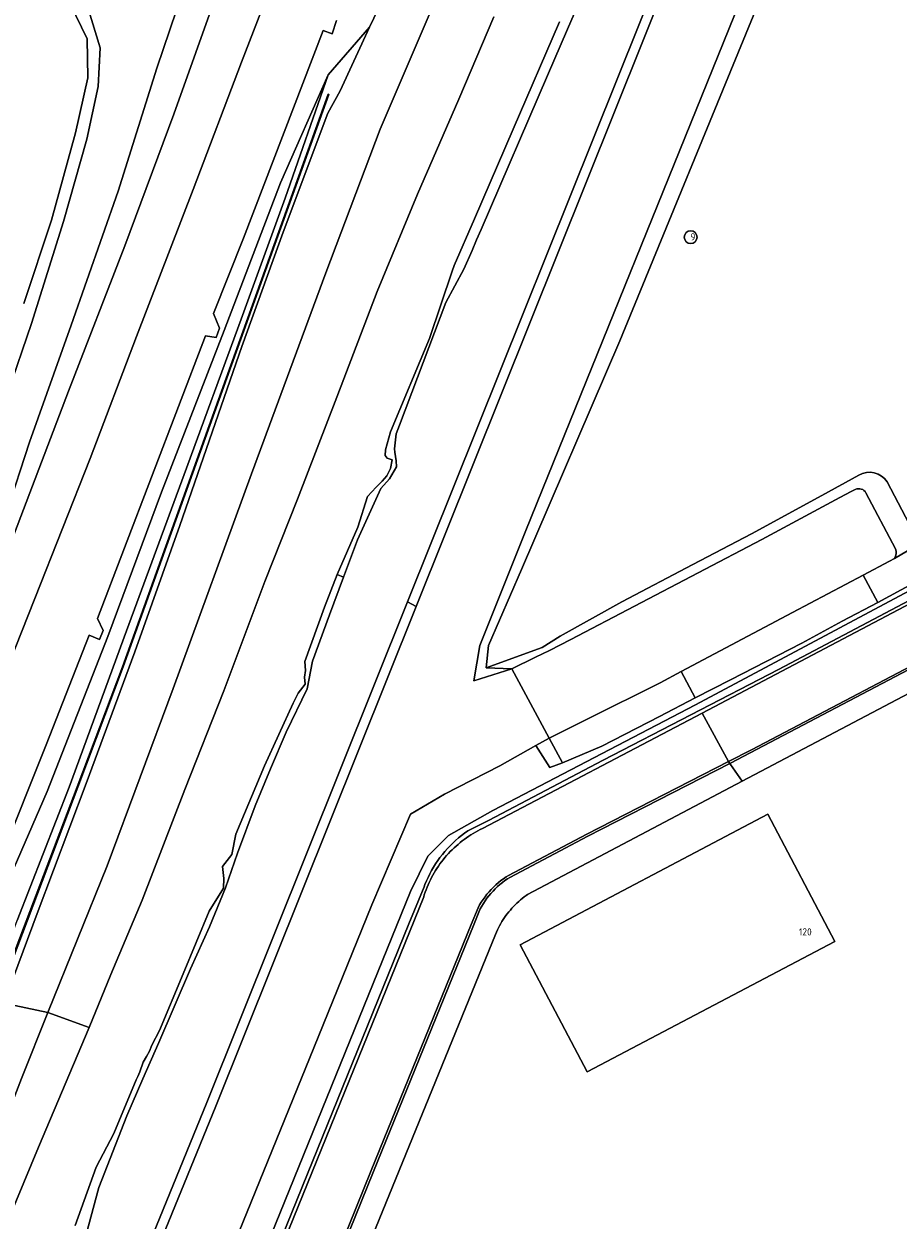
# Model space of a CAD drawing. Header units: metres. Extents: x 80938 to 82288, y 446951 to 448452.
# Tile 6 of 96: x 81278 to 81388, y 447370 to 447520. Entities that reach past the tile are written whole.
import ezdxf
from ezdxf.enums import TextEntityAlignment as Align

# ---------------------------------------------------------------- set-up
doc = ezdxf.new("R2010")
doc.units = ezdxf.units.M
doc.header["$MEASUREMENT"] = 0
for name, color, linetype, lineweight in [('B-WE-GR-GRAS-GV', 253, 'Continuous', 13), ('B-WE-GR-GROENVOORZIENING-GV', 253, 'Continuous', 18), ('B-WE-GW-TALUD_KRUIN-G', 253, 'Continuous', 18), ('B-WE-IE-TERREINAFSCHEIDING_KUNSTMATIG_MUUR-GV', 253, 'Continuous', 18), ('B-WE-OG-BEBOUWING-GV', 253, 'Continuous', 35), ('B-WE-OG-BEBOUWING-T18', 253, 'Continuous', 18), ('B-WE-OG-TERREIN_CULTUURSCHEIDING-GV', 253, 'Continuous', 18), ('B-WE-OG-TERREIN_ERF-GV', 253, 'Continuous', 18), ('B-WE-OG-WATER-GV', 253, 'Continuous', 18), ('B-WE-OG-WATER_SLOOT-GV', 253, 'Continuous', 18), ('B-WE-VH-VERHARDING_ASFALT-GV', 253, 'Continuous', 18), ('B-WE-VH-VERHARDING_BETONSTRAATSTEEN-GV', 253, 'Continuous', 18), ('B-WE-VH-VERHARDING_GESLOTEN-GV', 253, 'Continuous', 18)]:
    doc.layers.add(name, color=color, linetype=linetype, lineweight=lineweight)
doc.styles.add('NLCS-ISO-M500-T18', font='NLCS-ISO.ttf', dxfattribs={"height": 0.9})

msp = doc.modelspace()

# ---------------------------------------------------------------- linework, layer by layer
at = {"layer": 'B-WE-GR-GRAS-GV', "linetype": 'Continuous', "lineweight": 0}
for points in [[(81275.747, 447397.397), (81281.263, 447396.223), (81288.693, 447414.571), (81296.909, 447436.762), (81306.731, 447463.589), (81315.991, 447488.739), (81322.786, 447506.731), (81329.799, 447523.093), (81340.007, 447549.011), (81348.152, 447570.621), (81341.48, 447562.016), (81334.898, 447547.631), (81328.653, 447534.382), (81321.462, 447519.448), (81317.794, 447511.488), (81316.267, 447508.727), (81310.671, 447493.834), (81305.508, 447479.517), (81297.744, 447457.127), (81292.133, 447441.358), (81286.059, 447424.859), (81279.914, 447408.608)], [(81270.959, 447400.421), (81273.797, 447398.156), (81277.433, 447407.749), (81283.928, 447424.424), (81291.103, 447443.967), (81298.314, 447463.523), (81305.427, 447482.949), (81310.945, 447498.099), (81316.299, 447513.516), (81310.355, 447499.986), (81303.29, 447481.512), (81295.462, 447461.296), (81288.774, 447443.252), (81281.158, 447423.878)]]:
    msp.add_lwpolyline(points, close=True, dxfattribs=at)
for points in [[(81351.256, 447530.851), (81346.226, 447519.202), (81343.725, 447513.411), (81335.406, 447494.146), (81334.859, 447492.881), (81334.286, 447491.553), (81333.276, 447489.214), (81331.016, 447485.017), (81327.481, 447475.663), (81325.229, 447469.703), (81324.812, 447468.59), (81324.575, 447466.74), (81324.653, 447466.31), (81324.81, 447465.214), (81324.849, 447464.471), (81323.949, 447462.984), (81322.892, 447461.771), (81319.958, 447455.354), (81318.227, 447450.69), (81316.478, 447445.979), (81314.324, 447440.174), (81313.693, 447436.7), (81311.037, 447431.292), (81309.108, 447426.706), (81307.159, 447422.074), (81304.976, 447416.169), (81303.483, 447411.803), (81301.483, 447406.961), (81299.104, 447401.673), (81295.129, 447392.497), (81293.152, 447387.932), (81291.155, 447383.32), (81287.625, 447374.339), (81285.032, 447364.772)], [(81277.621, 447327.363), (81301.137, 447384.959), (81326.219, 447447.595), (81358.158, 447527.358)], [(81286.274, 447521.914), (81287.787, 447516.896), (81287.538, 447512.035), (81286.141, 447505.443), (81283.215, 447495.177), (81279.23, 447482.394), (81273.273, 447465.061), (81268.167, 447449.838), (81263.568, 447436.252), (81260.153, 447426.392), (81257.158, 447415.798), (81255.051, 447407.824), (81261.871, 447414.661), (81264.218, 447423.935), (81267.871, 447434.025), (81273.19, 447449.881), (81278.961, 447467.573), (81284.184, 447482.181), (81290.057, 447498.976), (81294.886, 447514.359), (81298.964, 447526.436)], [(81298.964, 447526.436), (81294.886, 447514.359), (81290.057, 447498.976), (81284.184, 447482.181), (81278.961, 447467.573), (81273.19, 447449.881), (81267.871, 447434.025), (81264.218, 447423.935), (81261.871, 447414.661), (81268, 447431.326), (81275.957, 447453.216), (81283.857, 447473.935), (81290.889, 447492.1), (81297.009, 447508.582), (81302.508, 447524.035)], [(81329.799, 447523.093), (81322.786, 447506.731), (81315.991, 447488.739), (81306.731, 447463.589), (81296.909, 447436.762), (81288.693, 447414.571), (81281.263, 447396.223), (81286.412, 447394.354), (81289.116, 447400.994), (81293.037, 447410.288), (81298.365, 447424.108), (81303.271, 447436.478), (81308.388, 447450.136), (81312.476, 447460.451), (81317.39, 447473.183), (81322.424, 447486.41), (81327.467, 447498.601), (81332.642, 447510.459), (81336.997, 447520.781)], [(81275.747, 447397.397), (81279.914, 447408.608), (81286.059, 447424.859), (81292.133, 447441.358), (81297.744, 447457.127), (81305.508, 447479.517), (81310.671, 447493.834), (81316.267, 447508.727), (81317.794, 447511.488), (81321.462, 447519.448), (81316.299, 447513.516), (81310.945, 447498.099), (81305.427, 447482.949), (81298.314, 447463.523), (81291.103, 447443.967), (81283.928, 447424.424), (81277.433, 447407.749)], [(81274.778, 447397.774), (81284.914, 447424.447), (81290.59, 447439.482), (81309.546, 447492.304), (81316.302, 447511.071), (81316.396, 447511.037), (81309.64, 447492.27), (81290.684, 447439.448), (81285.008, 447424.411), (81274.872, 447397.738)], [(81271.085, 447370.135), (81274.344, 447378.655), (81277.984, 447387.987), (81281.263, 447396.223), (81275.747, 447397.397), (81270.85, 447385.653), (81261.143, 447362.26)], [(81272.714, 447361.726), (81280.087, 447379.368), (81286.412, 447394.354), (81281.263, 447396.223), (81277.984, 447387.987), (81274.344, 447378.655), (81271.085, 447370.135)]]:
    msp.add_lwpolyline(points, dxfattribs=at)
at = {"layer": 'B-WE-GR-GROENVOORZIENING-GV', "linetype": 'Continuous', "lineweight": 0}
for points in [[(81270.959, 447400.421), (81281.158, 447423.878), (81288.774, 447443.252), (81295.462, 447461.296), (81303.29, 447481.512), (81310.355, 447499.986), (81316.299, 447513.516), (81321.462, 447519.448), (81328.653, 447534.382)], [(81302.508, 447524.035), (81297.009, 447508.582), (81290.889, 447492.1), (81283.857, 447473.935), (81275.957, 447453.216), (81268, 447431.326), (81261.871, 447414.661), (81255.051, 447407.824), (81262.244, 447404.287), (81267.768, 447418.23), (81273.901, 447433.567), (81279.638, 447448.021), (81286.537, 447465.515), (81292.339, 447480.79), (81299.438, 447499.166), (81305.457, 447515.073), (81311.16, 447529.883)], [(81317.363, 447520.301), (81316.79, 447518.655), (81315.656, 447519.07), (81305.727, 447493.098), (81301.964, 447483.65), (81302.704, 447481.812), (81302.294, 447480.645), (81300.987, 447480.881), (81287.453, 447445.505), (81288.157, 447444.02), (81287.71, 447442.902), (81286.444, 447443.412), (81281.035, 447429.728), (81275.335, 447415.424)]]:
    msp.add_lwpolyline(points, dxfattribs=at)
at = {"layer": 'B-WE-GW-TALUD_KRUIN-G', "linetype": 'Continuous', "lineweight": 0}
for points in [[(81341.48, 447562.016), (81334.898, 447547.631), (81328.653, 447534.382), (81321.462, 447519.448), (81317.794, 447511.488), (81316.267, 447508.727), (81310.671, 447493.834), (81305.508, 447479.517), (81297.744, 447457.127), (81292.133, 447441.358), (81286.059, 447424.859), (81279.914, 447408.608), (81275.747, 447397.397)], [(81273.797, 447398.156), (81277.433, 447407.749), (81283.928, 447424.424), (81291.103, 447443.967), (81298.314, 447463.523), (81305.427, 447482.949), (81310.945, 447498.099), (81316.299, 447513.516)]]:
    msp.add_lwpolyline(points, dxfattribs=at)
at = {"layer": 'B-WE-IE-TERREINAFSCHEIDING_KUNSTMATIG_MUUR-GV', "linetype": 'Continuous', "lineweight": 0}
msp.add_lwpolyline([(81274.778, 447397.774), (81274.872, 447397.738), (81285.008, 447424.411), (81290.684, 447439.448), (81309.64, 447492.27), (81316.396, 447511.037), (81316.302, 447511.071), (81309.546, 447492.304), (81290.59, 447439.482), (81284.914, 447424.447)], close=True, dxfattribs=at)
at = {"layer": 'B-WE-OG-BEBOUWING-GV', "linetype": 'Continuous', "lineweight": 0}
for points in [[(81361.606, 447494.003, 1), (81361.606, 447492.403)], [(81361.606, 447492.403, 1), (81361.606, 447494.003)]]:
    msp.add_lwpolyline(points, format="xyb", dxfattribs=at)
msp.add_lwpolyline([(81340.309, 447404.711), (81348.686, 447388.819), (81379.625, 447405.129), (81371.248, 447421.02)], close=True, dxfattribs=at)
at = {"layer": 'B-WE-OG-TERREIN_CULTUURSCHEIDING-GV', "linetype": 'Continuous', "lineweight": 0}
for points in [[(81372.587, 447439.128), (81420.795, 447464.586)], [(81398.317, 447453.988), (81362.235, 447434.707), (81336.895, 447421.489), (81331.331, 447418.388), (81328.763, 447415.799), (81326.573, 447411.372), (81289.348, 447319.522), (81288.237, 447315.674), (81287.963, 447311.97), (81288.688, 447308.688), (81289.999, 447304.459), (81311.233, 447260.656), (81311.832, 447259.42)], [(81291.046, 447320.084), (81320.613, 447393.02), (81326.365, 447407.301), (81328.29, 447411.95), (81328.402, 447412.243), (81328.587, 447412.69), (81328.786, 447413.131), (81329.001, 447413.564), (81329.229, 447413.991), (81329.471, 447414.409), (81329.727, 447414.82), (81329.997, 447415.222), (81330.279, 447415.614), (81330.574, 447415.997), (81330.882, 447416.37), (81331.202, 447416.733), (81331.534, 447417.085), (81331.878, 447417.426), (81332.232, 447417.755), (81332.597, 447418.072), (81332.973, 447418.378), (81333.358, 447418.67), (81333.753, 447418.95), (81336.324, 447420.258), (81350.689, 447427.775), (81372.587, 447439.128)]]:
    msp.add_lwpolyline(points, dxfattribs=at)
at = {"layer": 'B-WE-OG-TERREIN_ERF-GV', "linetype": 'Continuous', "lineweight": 0}
for points in [[(81441.508, 447616.051), (81401.047, 447599.636), (81397.059, 447589.571), (81382.156, 447551.962), (81369.784, 447521.772), (81352.759, 447480.229), (81340.45, 447451.628), (81336.359, 447442.122), (81336.045, 447439.352), (81343.046, 447441.876), (81345.306, 447443.299), (81353.024, 447447.613), (81361.883, 447452.251), (81369.222, 447456.094), (81377.995, 447460.893), (81382.633, 447463.43)], [(81495.659, 447492.433), (81368.058, 447425.183), (81341.221, 447410.976), (81341.047, 447410.854), (81340.807, 447410.678), (81340.572, 447410.495), (81340.341, 447410.305), (81340.116, 447410.11), (81339.896, 447409.908), (81339.682, 447409.701), (81339.473, 447409.488), (81339.27, 447409.27), (81339.073, 447409.046), (81338.882, 447408.817), (81338.697, 447408.583), (81338.518, 447408.344), (81338.346, 447408.1), (81338.181, 447407.852), (81338.022, 447407.6), (81337.87, 447407.343), (81337.725, 447407.083), (81337.587, 447406.818), (81337.457, 447406.55), (81337.333, 447406.279), (81337.217, 447406.004), (81300.637, 447316.317)], [(81386.183, 447462.608), (81389.856, 447455.614)]]:
    msp.add_lwpolyline(points, dxfattribs=at)
for points in [[(81361.606, 447492.403, -1), (81361.606, 447494.003)], [(81361.606, 447494.003, -1), (81361.606, 447492.403)], [(81382.633, 447463.43, -0.3978117), (81386.183, 447462.608)]]:
    msp.add_lwpolyline(points, format="xyb", dxfattribs=at)
msp.add_lwpolyline([(81348.686, 447388.819), (81340.309, 447404.711), (81371.248, 447421.02), (81379.625, 447405.129)], close=True, dxfattribs=at)
at = {"layer": 'B-WE-OG-WATER-GV', "linetype": 'Continuous', "lineweight": 0}
msp.add_lwpolyline([(81278.252, 447484.912), (81281.728, 447495.347), (81284.705, 447506.239), (81286.273, 447513.149), (81286.158, 447518.015), (81284.054, 447522.391)], dxfattribs=at)
at = {"layer": 'B-WE-OG-WATER_SLOOT-GV', "linetype": 'Continuous', "lineweight": 0}
for points in [[(81345.237, 447520.13), (81339.439, 447506.721), (81334.588, 447495.5), (81332.063, 447489.661), (81331.782, 447488.958), (81328.96, 447480.542), (81324.092, 447468.847), (81323.457, 447466.585), (81323.443, 447465.897), (81323.695, 447465.58), (81324.29, 447465.342), (81324.083, 447464.28), (81323.629, 447463.344), (81323.06, 447462.696), (81322.293, 447461.955), (81321.21, 447460.778), (81320.004, 447456.928), (81317.433, 447450.996), (81318.227, 447450.69), (81319.958, 447455.354), (81322.892, 447461.771), (81323.949, 447462.984), (81324.849, 447464.471), (81324.81, 447465.214), (81324.653, 447466.31), (81324.575, 447466.74), (81324.812, 447468.59), (81325.229, 447469.703), (81327.481, 447475.663), (81331.016, 447485.017), (81333.276, 447489.214), (81334.286, 447491.553), (81334.859, 447492.881), (81335.406, 447494.146), (81343.725, 447513.411), (81346.226, 447519.202), (81351.256, 447530.851)], [(81359.262, 447526.827), (81327.303, 447447.017), (81302.27, 447384.501), (81278.693, 447326.757)], [(81299.39, 447354.584), (81315.058, 447393.149), (81321.773, 447409.683), (81326.581, 447421.032), (81330.846, 447423.526), (81337.749, 447427.068), (81342.261, 447429.607), (81343.908, 447430.534), (81339.263, 447439.207), (81334.489, 447437.732), (81335.244, 447442.139), (81341.015, 447456.526), (81367.783, 447522.734)], [(81273.273, 447465.061), (81279.23, 447482.394), (81283.215, 447495.177), (81286.141, 447505.443), (81287.538, 447512.035), (81287.787, 447516.896), (81286.274, 447521.914)], [(81284.054, 447522.391), (81286.158, 447518.015), (81286.273, 447513.149), (81284.705, 447506.239), (81281.728, 447495.347), (81278.252, 447484.912)], [(81336.997, 447520.781), (81332.642, 447510.459), (81327.467, 447498.601), (81322.424, 447486.41), (81317.39, 447473.183), (81312.476, 447460.451), (81308.388, 447450.136), (81303.271, 447436.478), (81298.365, 447424.108), (81293.037, 447410.288), (81289.116, 447400.994), (81286.412, 447394.354), (81280.087, 447379.368), (81272.714, 447361.726)], [(81284.662, 447369.587), (81287.303, 447376.897), (81289.506, 447381.115), (81292.318, 447387.818), (81292.489, 447388.216), (81292.74, 447388.802), (81293.188, 447390.024), (81293.611, 447390.721), (81293.959, 447391.38), (81294.24, 447392.13), (81295.212, 447393.983), (81298.162, 447401.074), (81301.43, 447408.893), (81303.203, 447411.763), (81303.269, 447413.007), (81303.099, 447414.488), (81304.271, 447415.988), (81304.764, 447418.537), (81308.349, 447427.083), (81311.908, 447434.914), (81312.543, 447436.184), (81313.442, 447437.309), (81313.35, 447438.155), (81313.469, 447438.989), (81313.403, 447440.114), (81315.857, 447446.913), (81317.433, 447450.996), (81320.004, 447456.928), (81321.21, 447460.778), (81322.293, 447461.955), (81323.06, 447462.696), (81323.629, 447463.344), (81324.083, 447464.28), (81324.29, 447465.342), (81323.695, 447465.58), (81323.443, 447465.897), (81323.457, 447466.585), (81324.092, 447468.847), (81328.96, 447480.542), (81331.782, 447488.958), (81332.063, 447489.661), (81334.588, 447495.5), (81339.439, 447506.721), (81345.237, 447520.13)], [(81382.633, 447463.43), (81377.995, 447460.893), (81369.222, 447456.094), (81361.883, 447452.251), (81353.024, 447447.613), (81345.306, 447443.299), (81343.046, 447441.876), (81336.045, 447439.352), (81339.263, 447439.207), (81342.203, 447440.654), (81343.948, 447441.51)], [(81389.856, 447455.614), (81386.183, 447462.608)], [(81343.948, 447441.51), (81346.649, 447442.893), (81370.492, 447455.408), (81380.273, 447460.644), (81381.691, 447461.381), (81382.18, 447461.635)], [(81382.18, 447461.635), (81381.691, 447461.381), (81380.273, 447460.644), (81370.492, 447455.408), (81346.649, 447442.893), (81343.948, 447441.51)], [(81383.527, 447461.213), (81387.2, 447454.219)], [(81387.2, 447454.219), (81383.527, 447461.213)], [(81399.533, 447459.299), (81398.667, 447458.833), (81397.589, 447458.253), (81396.986, 447457.996), (81391.86, 447455.815), (81390.122, 447454.803), (81390.443, 447453.401), (81390.287, 447451.053), (81389.387, 447449.879), (81385.001, 447447.531), (81380.57, 447445.16), (81375.497, 447442.445), (81366.612, 447437.857), (81362.192, 447435.574), (81357.727, 447433.268)], [(81289.348, 447319.522), (81326.573, 447411.372), (81328.763, 447415.799), (81331.331, 447418.388), (81336.895, 447421.489), (81362.235, 447434.707), (81398.317, 447453.988)], [(81387.074, 447453.029), (81390.122, 447454.803)], [(81343.948, 447441.51), (81342.203, 447440.654), (81339.263, 447439.207), (81343.908, 447430.534), (81348.777, 447432.953), (81357.793, 447437.461), (81360.446, 447438.867), (81374.362, 447446.243), (81383.192, 447450.935), (81386.464, 447452.674), (81387.074, 447453.029)], [(81285.032, 447364.772), (81287.625, 447374.339), (81291.155, 447383.32), (81293.152, 447387.932), (81295.129, 447392.497), (81299.104, 447401.673), (81301.483, 447406.961), (81303.483, 447411.803), (81304.976, 447416.169), (81307.159, 447422.074), (81309.108, 447426.706), (81311.037, 447431.292), (81313.693, 447436.7), (81314.324, 447440.174), (81316.478, 447445.979), (81318.227, 447450.69), (81317.433, 447450.996), (81315.857, 447446.913), (81313.403, 447440.114), (81313.469, 447438.989), (81313.35, 447438.155), (81313.442, 447437.309), (81312.543, 447436.184), (81311.908, 447434.914), (81308.349, 447427.083), (81304.764, 447418.537), (81304.271, 447415.988), (81303.099, 447414.488), (81303.269, 447413.007), (81303.203, 447411.763), (81301.43, 447408.893), (81298.162, 447401.074), (81295.212, 447393.983), (81294.24, 447392.13), (81293.959, 447391.38), (81293.611, 447390.721), (81293.188, 447390.024), (81292.74, 447388.802), (81292.489, 447388.216), (81292.318, 447387.818), (81289.506, 447381.115), (81287.303, 447376.897), (81284.662, 447369.587)], [(81357.727, 447433.268), (81350.495, 447429.533), (81345.6, 447427.467), (81344.026, 447426.877), (81342.261, 447429.607), (81337.749, 447427.068), (81330.846, 447423.526), (81326.581, 447421.032), (81321.773, 447409.683), (81315.058, 447393.149), (81299.39, 447354.584)]]:
    msp.add_lwpolyline(points, dxfattribs=at)
for points in [[(81358.158, 447527.358), (81326.219, 447447.595), (81327.303, 447447.017), (81359.262, 447526.827)], [(81341.015, 447456.526), (81335.244, 447442.139), (81334.489, 447437.732), (81339.263, 447439.207), (81336.045, 447439.352), (81336.359, 447442.122), (81340.45, 447451.628), (81352.759, 447480.229), (81369.784, 447521.772), (81367.783, 447522.734)], [(81385.001, 447447.531), (81389.387, 447449.879), (81390.287, 447451.053), (81390.443, 447453.401), (81390.122, 447454.803), (81387.074, 447453.029), (81386.464, 447452.674), (81383.192, 447450.935)], [(81360.446, 447438.867), (81362.192, 447435.574), (81366.612, 447437.857), (81375.497, 447442.445), (81380.57, 447445.16), (81385.001, 447447.531), (81383.192, 447450.935), (81374.362, 447446.243)], [(81326.219, 447447.595), (81301.137, 447384.959), (81277.621, 447327.363), (81278.693, 447326.757), (81302.27, 447384.501), (81327.303, 447447.017)], [(81343.908, 447430.534), (81345.6, 447427.467), (81350.495, 447429.533), (81357.727, 447433.268), (81362.192, 447435.574), (81360.446, 447438.867), (81357.793, 447437.461), (81348.777, 447432.953)], [(81345.6, 447427.467), (81343.908, 447430.534), (81342.261, 447429.607), (81344.026, 447426.877)]]:
    msp.add_lwpolyline(points, close=True, dxfattribs=at)
for points in [[(81386.183, 447462.608, 0.3978117), (81382.633, 447463.43)], [(81382.18, 447461.635, -0.4129411), (81383.527, 447461.213)], [(81383.527, 447461.213, 0.4129411), (81382.18, 447461.635)], [(81387.2, 447454.219, -0.2689179), (81387.074, 447453.029)], [(81387.074, 447453.029, 0.2689179), (81387.2, 447454.219)]]:
    msp.add_lwpolyline(points, format="xyb", dxfattribs=at)
at = {"layer": 'B-WE-VH-VERHARDING_ASFALT-GV', "linetype": 'Continuous', "lineweight": 0}
msp.add_lwpolyline([(81363.072, 447433.664), (81366.351, 447427.619), (81369.225, 447429.09), (81396.689, 447443.528), (81434.998, 447463.569), (81494.183, 447494.755), (81496.699, 447496.083), (81494.932, 447499.435), (81494.547, 447500), (81493.024, 447502.235), (81490.292, 447500.797), (81488.782, 447500)], close=True, dxfattribs=at)
msp.add_lwpolyline([(81313.396, 447355.926), (81321.674, 447376.475), (81334.189, 447407.226), (81335.041, 447409.319), (81335.237, 447409.677), (81335.446, 447410.025), (81335.67, 447410.366), (81335.906, 447410.698), (81336.155, 447411.02), (81336.417, 447411.332), (81336.691, 447411.633), (81336.976, 447411.923), (81337.273, 447412.202), (81337.58, 447412.47), (81337.897, 447412.724), (81338.225, 447412.966), (81338.561, 447413.196), (81338.863, 447413.385), (81348.627, 447418.547), (81366.351, 447427.619), (81363.072, 447433.664), (81335.607, 447419.256), (81335.307, 447419.109), (81335.011, 447418.955), (81334.718, 447418.794), (81334.429, 447418.626), (81334.145, 447418.451), (81333.865, 447418.269), (81333.589, 447418.081), (81333.317, 447417.886), (81333.051, 447417.685), (81332.789, 447417.477), (81332.533, 447417.263), (81332.281, 447417.043), (81332.035, 447416.817), (81331.795, 447416.585), (81331.56, 447416.348), (81331.33, 447416.105), (81331.107, 447415.856), (81330.89, 447415.603), (81330.679, 447415.344), (81330.474, 447415.08), (81330.275, 447414.811), (81330.083, 447414.538), (81329.898, 447414.26), (81329.719, 447413.978), (81329.547, 447413.692), (81329.382, 447413.401), (81329.224, 447413.107), (81329.073, 447412.809), (81328.93, 447412.507), (81328.793, 447412.202), (81328.664, 447411.894), (81328.542, 447411.583), (81328.428, 447411.269), (81328.321, 447410.953), (81328.241, 447410.696), (81291.017, 447318.846)], dxfattribs=at)
at = {"layer": 'B-WE-VH-VERHARDING_BETONSTRAATSTEEN-GV', "linetype": 'Continuous', "lineweight": 0}
for points in [[(81291.017, 447318.846), (81328.241, 447410.696), (81328.321, 447410.953), (81328.428, 447411.269), (81328.542, 447411.583), (81328.664, 447411.894), (81328.793, 447412.202), (81328.93, 447412.507), (81329.073, 447412.809), (81329.224, 447413.107), (81329.382, 447413.401), (81329.547, 447413.692), (81329.719, 447413.978), (81329.898, 447414.26), (81330.083, 447414.538), (81330.275, 447414.811), (81330.474, 447415.08), (81330.679, 447415.344), (81330.89, 447415.603), (81331.107, 447415.856), (81331.33, 447416.105), (81331.56, 447416.348), (81331.795, 447416.585), (81332.035, 447416.817), (81332.281, 447417.043), (81332.533, 447417.263), (81332.789, 447417.477), (81333.051, 447417.685), (81333.317, 447417.886), (81333.589, 447418.081), (81333.865, 447418.269), (81334.145, 447418.451), (81334.429, 447418.626), (81334.718, 447418.794), (81335.011, 447418.955), (81335.307, 447419.109), (81335.607, 447419.256), (81363.072, 447433.664), (81488.782, 447500)], [(81420.795, 447464.586), (81372.587, 447439.128), (81350.689, 447427.775), (81336.324, 447420.258), (81333.753, 447418.95), (81333.358, 447418.67), (81332.973, 447418.378), (81332.597, 447418.072), (81332.232, 447417.755), (81331.878, 447417.426), (81331.534, 447417.085), (81331.202, 447416.733), (81330.882, 447416.37), (81330.574, 447415.997), (81330.279, 447415.614), (81329.997, 447415.222), (81329.727, 447414.82), (81329.471, 447414.409), (81329.229, 447413.991), (81329.001, 447413.564), (81328.786, 447413.131), (81328.587, 447412.69), (81328.402, 447412.243), (81328.29, 447411.95), (81326.365, 447407.301), (81320.613, 447393.02), (81291.046, 447320.084)], [(81300.637, 447316.317), (81337.217, 447406.004), (81337.333, 447406.279), (81337.457, 447406.55), (81337.587, 447406.818), (81337.725, 447407.083), (81337.87, 447407.343), (81338.022, 447407.6), (81338.181, 447407.852), (81338.346, 447408.1), (81338.518, 447408.344), (81338.697, 447408.583), (81338.882, 447408.817), (81339.073, 447409.046), (81339.27, 447409.27), (81339.473, 447409.488), (81339.682, 447409.701), (81339.896, 447409.908), (81340.116, 447410.11), (81340.341, 447410.305), (81340.572, 447410.495), (81340.807, 447410.678), (81341.047, 447410.854), (81341.221, 447410.976), (81368.058, 447425.183), (81366.596, 447427.234), (81366.505, 447427.361), (81348.765, 447418.281), (81339.014, 447413.126), (81338.726, 447412.945), (81338.398, 447412.722), (81338.081, 447412.487), (81337.772, 447412.239), (81337.474, 447411.98), (81337.186, 447411.709), (81336.909, 447411.427), (81336.643, 447411.134), (81336.389, 447410.831), (81336.147, 447410.519), (81335.917, 447410.197), (81335.701, 447409.866), (81335.497, 447409.527), (81335.312, 447409.19), (81334.467, 447407.113), (81321.952, 447376.362), (81313.674, 447355.813)], [(81313.674, 447355.813), (81321.952, 447376.362), (81334.467, 447407.113), (81335.312, 447409.19), (81335.497, 447409.527), (81335.701, 447409.866), (81335.917, 447410.197), (81336.147, 447410.519), (81336.389, 447410.831), (81336.643, 447411.134), (81336.909, 447411.427), (81337.186, 447411.709), (81337.474, 447411.98), (81337.772, 447412.239), (81338.081, 447412.487), (81338.398, 447412.722), (81338.726, 447412.945), (81339.014, 447413.126), (81348.765, 447418.281), (81366.505, 447427.361), (81366.479, 447427.398), (81366.401, 447427.527), (81366.351, 447427.619), (81348.627, 447418.547), (81338.863, 447413.385), (81338.561, 447413.196), (81338.225, 447412.966), (81337.897, 447412.724), (81337.58, 447412.47), (81337.273, 447412.202), (81336.976, 447411.923), (81336.691, 447411.633), (81336.417, 447411.332), (81336.155, 447411.02), (81335.906, 447410.698), (81335.67, 447410.366), (81335.446, 447410.025), (81335.237, 447409.677), (81335.041, 447409.319), (81334.189, 447407.226), (81321.674, 447376.475), (81313.396, 447355.926)]]:
    msp.add_lwpolyline(points, dxfattribs=at)
for points in [[(81366.351, 447427.619), (81366.401, 447427.527), (81366.479, 447427.398), (81366.505, 447427.361), (81366.589, 447427.404), (81494.3, 447494.534), (81496.826, 447495.842), (81496.699, 447496.083), (81494.183, 447494.755), (81434.998, 447463.569), (81396.689, 447443.528), (81369.225, 447429.09)], [(81366.505, 447427.361), (81366.596, 447427.234), (81368.058, 447425.183), (81495.659, 447492.433), (81497.978, 447493.656), (81496.826, 447495.842), (81494.3, 447494.534), (81366.589, 447427.404)]]:
    msp.add_lwpolyline(points, close=True, dxfattribs=at)
at = {"layer": 'B-WE-VH-VERHARDING_GESLOTEN-GV', "linetype": 'Continuous', "lineweight": 0}
for points in [[(81311.16, 447529.883), (81305.457, 447515.073), (81299.438, 447499.166), (81292.339, 447480.79), (81286.537, 447465.515), (81279.638, 447448.021), (81273.901, 447433.567)], [(81275.335, 447415.424), (81281.035, 447429.728), (81286.444, 447443.412), (81287.71, 447442.902), (81288.157, 447444.02), (81287.453, 447445.505), (81300.987, 447480.881), (81302.294, 447480.645), (81302.704, 447481.812), (81301.964, 447483.65), (81305.727, 447493.098), (81315.656, 447519.07), (81316.79, 447518.655), (81317.363, 447520.301)]]:
    msp.add_lwpolyline(points, dxfattribs=at)

# ---------------------------------------------------------------- texts
at = {"layer": 'B-WE-OG-BEBOUWING-T18', "linetype": 'Continuous', "lineweight": 0, "style": 'NLCS-ISO-M500-T18'}
for s, p in [('9', (81361.892, 447493.247)), ('120', (81375.943, 447406.312))]:
    msp.add_text(s, height=0.9, dxfattribs=at).set_placement(p, align=Align.MIDDLE)

doc.saveas('drawing.dxf')
